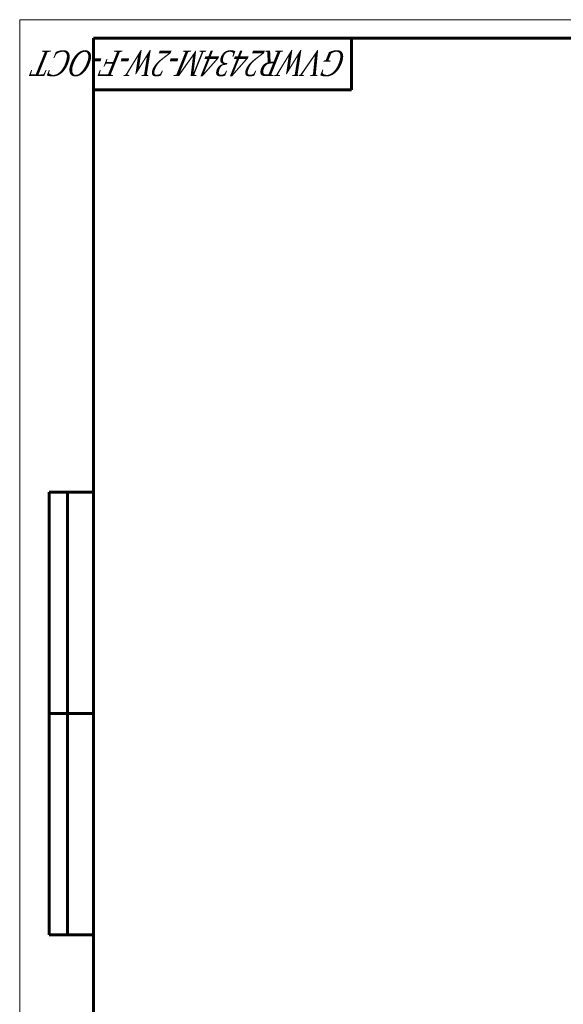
# Model space of a CAD drawing. Header units: millimetres. Extents: x 0 to 595, y -3 to 420.
# Tile 2 of 21: x 0 to 147, y 153 to 420. Entities that reach past the tile are written whole.
import ezdxf

# ---------------------------------------------------------------- set-up
doc = ezdxf.new("R2010")
doc.units = ezdxf.units.MM
doc.linetypes.add('K5LT_BASIC', pattern=[0])
doc.linetypes.add('K5LT_THIN', pattern=[0])
doc.styles.add('KTEXTSTYLE', font='txt', dxfattribs={"width": 0.96, "height": 5})

# ---------------------------------------------------------------- blocks, each defined once
blk = doc.blocks.new('U87')
at = {"color": 7, "linetype": 'K5LT_THIN', "lineweight": 18, "true_color": 0xffffff}
for p, q in [((0, 0), (0, 420)), ((0, 420), (594, 420))]:
    blk.add_line(p, q, dxfattribs=at)
at = {"color": 143, "linetype": 'K5LT_BASIC', "lineweight": 60, "true_color": 0x33acca}
for p, q in [((20, 5), (20, 415)), ((20, 415), (589, 415)), ((90, 415), (90, 401)), ((90, 401), (20, 401)), ((8, 172), (8, 292)), ((20, 292), (8, 292)), ((13, 172), (13, 292)), ((20, 232), (8, 232)), ((20, 172), (8, 172))]:
    blk.add_line(p, q, dxfattribs=at)
at = {"color": 7, "insert": (88.72, 404.64), "char_height": 7, "attachment_point": 1, "rotation": 180, "style": 'KTEXTSTYLE'}
blk.add_mtext('\\fArial|b0|c204|p34;\\H5.0;\\W1.000;\\Q15;\\fGOST Type AU|b0|i0|c204|p34;\\Q15;\\W0.754;\\H7.00;GVWR2434M-2W-F-ОСТ', dxfattribs=at)

msp = doc.modelspace()

# ---------------------------------------------------------------- block references
msp.add_blockref('U87', (0, 0))

doc.saveas('drawing.dxf')
